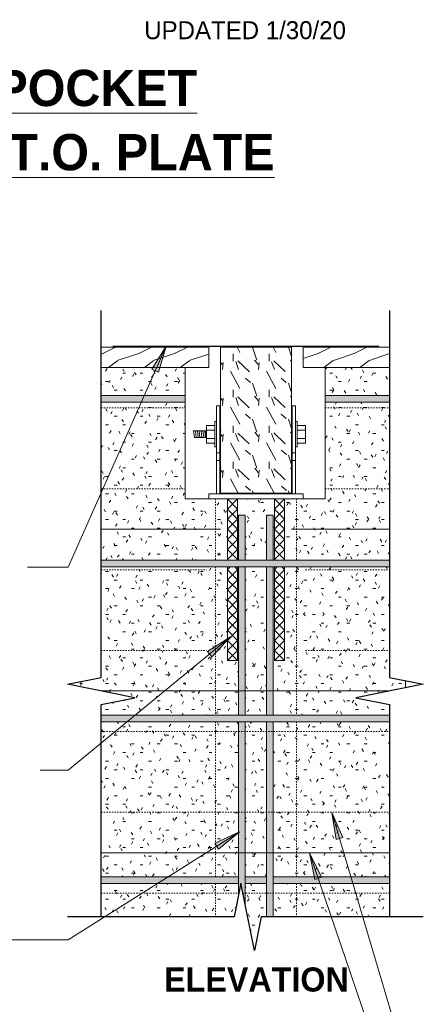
# Model space of a CAD drawing. Header units: inches. Extents: x 0 to 1357, y -35 to 287.
# Tile 4 of 13: x 103 to 133, y 24 to 97. Entities that reach past the tile are written whole.
import ezdxf

# ---------------------------------------------------------------- set-up
doc = ezdxf.new("R2010")
doc.units = ezdxf.units.IN
doc.header["$MEASUREMENT"] = 0
doc.linetypes.add('Hidden 1_16_', pattern=[0.09375, 0.0625, -0.03125])
for name, color, linetype, lineweight in [('A-ANNO-TEXT', 2, 'Continuous', 9), ('A-DETL', 5, 'Hidden 1_16_', 9), ('A-DETL-GENF', 3, 'Continuous', 9), ('A-DETL-LLIN', 3, 'Continuous', 9)]:
    doc.layers.add(name, color=color, linetype=linetype, lineweight=lineweight)
pattern_1 = [(0, (0, 0), (2.56, 0.64), [0.211, -1.709, 0.211, -1.709, -10.24]), (0, (0, 0), (2.56, 0.64), [-3.84, 0.211, -3.629, 0.211, -1.709, -4.48]), (0, (0, 0), (2.56, 0.64), [-9.6, 0.211, -1.069, 0.211, -2.989]), (120, (0.96, 0.32), (-1.8342563, 1.897025), [0.211, -1.709, 0.211, -1.709, -10.24]), (120, (0.96, 0.32), (-1.8342563, 1.897025), [-3.84, 0.211, -3.629, 0.211, -1.709, -4.48]), (120, (0.96, 0.32), (-1.8342563, 1.897025), [-9.6, 0.211, -1.069, 0.211, -2.989]), (240, (1.28, 1.6), (-0.7257437, -2.537025), [0.211, -1.709, 0.211, -1.709, -10.24]), (240, (1.28, 1.6), (-0.7257437, -2.537025), [-3.84, 0.211, -3.629, 0.211, -1.709, -4.48]), (240, (1.28, 1.6), (-0.7257437, -2.537025), [-9.6, 0.211, -1.069, 0.211, -2.989])]
pattern_2 = [(216.87, (1.066, 2.666), (7.9965905, 5.3312143), [1.333, -11.995]), (206.565, (2.666, 1.866), (-2.665395, -2.665391), [2.98, -2.98]), (198.435, (2.666, 0.533), (-5.3315978, -2.665805), [1.686, -6.743])]

# ---------------------------------------------------------------- blocks, each defined once
blk = doc.blocks.new('Reinf Bar Eleva_ CORE ICCF0')
at = {"layer": 'A-DETL-GENF'}
for points in [[(13.687, -0.5), (13.687, 0), (3.5, 0), (3.5, -0.5)], [(15.781, -0.5), (15.781, 0), (14.187, 0), (14.187, -0.5)], [(16.281, 0), (16.281, -0.5), (24.915, -0.5), (24.915, 0)]]:
    blk.add_hatch(color=256, dxfattribs=at).paths.add_polyline_path(points, flags=0)
for p, q in [((13.687, 0), (3.5, 0)), ((3.5, -0.5), (13.687, -0.5)), ((15.781, 0), (14.187, 0)), ((14.187, -0.5), (15.781, -0.5)), ((24.915, 0), (16.281, 0)), ((16.281, -0.5), (24.915, -0.5))]:
    blk.add_line(p, q, dxfattribs=at)
blk = doc.blocks.new('Reinf Bar Eleva_ CORE ICCF2')
at = {"layer": 'A-DETL-GENF'}
for points in [[(20.704, -0.5), (20.704, 0), (6.25, 0), (6.25, -0.5)], [(21.204, 0), (21.204, -0.5), (32.204, -0.5), (32.204, 0)], [(36.037, -0.5), (36.037, 0), (32.704, 0), (32.704, -0.5)]]:
    blk.add_hatch(color=256, dxfattribs=at).paths.add_polyline_path(points, flags=0)
for p, q in [((20.704, 0), (6.25, 0)), ((6.25, -0.5), (20.704, -0.5)), ((32.204, 0), (21.204, 0)), ((21.204, -0.5), (32.204, -0.5)), ((36.037, 0), (32.704, 0)), ((32.704, -0.5), (36.037, -0.5)), ((36.037, -0.5), (36.037, 0))]:
    blk.add_line(p, q, dxfattribs=at)
blk = doc.blocks.new('Reinf Bar Eleva_ CORE ICCF3')
at = {"layer": 'A-DETL-GENF'}
for points in [[(20.704, -0.5), (20.704, 0), (7.799, 0), (8.75, -0.19), (7.201, -0.5)], [(21.204, 0), (21.204, -0.5), (32.204, -0.5), (32.204, 0)], [(36.037, -0.5), (36.037, 0), (32.704, 0), (32.704, -0.5)]]:
    blk.add_hatch(color=256, dxfattribs=at).paths.add_polyline_path(points, flags=0)
for p, q in [((7.201, -0.5), (20.704, -0.5)), ((20.704, 0), (7.799, 0)), ((32.204, 0), (21.204, 0)), ((21.204, -0.5), (32.204, -0.5)), ((36.037, 0), (32.704, 0)), ((32.704, -0.5), (36.037, -0.5)), ((36.037, -0.5), (36.037, 0))]:
    blk.add_line(p, q, dxfattribs=at)
blk = doc.blocks.new('Reinf Bar Eleva_ CORE ICCF4')
at = {"layer": 'A-DETL-GENF'}
for points in [[(13.863, -0.5), (13.863, 0), (7.632, 0), (7.632, -0.5)], [(24.251, 0), (24.251, -0.5), (29.047, -0.5), (29.047, 0)]]:
    blk.add_hatch(color=256, dxfattribs=at).paths.add_polyline_path(points, flags=0)
for p, q in [((13.863, 0), (7.632, 0)), ((7.632, -0.5), (13.863, -0.5)), ((29.047, 0), (24.251, 0)), ((24.251, -0.5), (29.047, -0.5))]:
    blk.add_line(p, q, dxfattribs=at)
blk = doc.blocks.new('Reinf Bar Eleva_ CORE ICCF6')
at = {"layer": 'A-DETL-GENF'}
blk.add_hatch(color=256, dxfattribs=at).paths.add_polyline_path([(3.25, 0), (3.25, -0.5), (24.665, -0.5), (24.665, 0)], flags=0)
for p, q in [((24.665, 0), (3.25, 0)), ((3.25, -0.5), (24.665, -0.5))]:
    blk.add_line(p, q, dxfattribs=at)
blk = doc.blocks.new('Break Line1 - B_ CORE ICCF1')
at = {"layer": 'A-DETL-GENF', "lineweight": 30}
for p, q in [((0.5, 2.5), (-0.5, -2.5)), ((1, 0), (0.5, 2.5)), ((-1, 0), (-28.218, 0)), ((-0.5, -2.5), (-1, 0)), ((16.75, 0), (1, 0))]:
    blk.add_line(p, q, dxfattribs=at)
blk = doc.blocks.new('Break Line1 - B_ CORE ICCF5')
at = {"layer": 'A-DETL-GENF', "lineweight": 30}
for p, q in [((-1, 0), (-0.5, 2.5)), ((-0.5, 2.5), (0.5, -2.5)), ((-28.218, 0), (-1, 0)), ((0.5, -2.5), (1, 0)), ((1, 0), (16.75, 0))]:
    blk.add_line(p, q, dxfattribs=at)
blk = doc.blocks.new('Break Line1 - B_ CORE ICCF6')
at = {"layer": 'A-DETL-GENF', "lineweight": 30}
for p, q in [((-1, 0), (-0.5, 2.5)), ((-0.5, 2.5), (0.5, -2.5)), ((-13.038, 0), (-1, 0)), ((0.5, -2.5), (1, 0)), ((1, 0), (13.378, 0))]:
    blk.add_line(p, q, dxfattribs=at)

msp = doc.modelspace()

# ---------------------------------------------------------------- hatches: boundary and pattern name
at = {"layer": 'A-ANNO-TEXT'}
for points in [[(112.882, 71.317), (113.364, 71.104), (113.932, 73.04)], [(117.006, 50.391), (117.34, 49.984), (118.719, 51.457)], [(126.56, 36.435), (127.065, 36.585), (126.243, 38.427)], [(117.542, 36.163), (117.823, 35.718), (119.373, 37.009)], [(124.979, 33.456), (125.478, 33.626), (124.582, 35.434)]]:
    msp.add_hatch(color=7, dxfattribs=at).paths.add_polyline_path(points, flags=0)
at = {"layer": 'A-DETL-GENF'}
h = msp.add_hatch(dxfattribs=at)
h.set_pattern_fill('FP1_4', style=0, pattern_type=2)
h.set_pattern_definition(pattern_2)
h.paths.add_polyline_path([(117.109, 71.451), (117.109, 72.951), (109.114, 72.951), (109.114, 71.451)], flags=0)
h = msp.add_hatch(dxfattribs=at)
h.set_pattern_fill('FP1_5', style=0, pattern_type=2)
h.set_pattern_definition([(108.435, (0.693, 0), (-2.665805, 5.331598), [1.012, -7.418]), (139.399, (0.373, 0.96), (-15.99359194, 13.3280166), [0.492, -24.084]), (136.848, (2.666, 1.279), (-39.98427296, 37.31751665), [1.169, -57.292]), (109.983, (1.813, 2.079), (-7.99708977, 21.32495288), [0.624, -30.576]), (90, (1.599, 0), (-2.666, 2.666), [0.533, -2.132]), (118.443, (1.599, 0.533), (18.65894843, -34.65294643), [1.455, -71.302]), (84.289, (0.906, 1.813), (-2.6655765, -23.99082525), [0.536, -26.253]), (129.806, (0.96, 2.346), (10.6628831, -13.3279192), [0.416, -20.403])])
h.paths.add_polyline_path([(123.245, 62.123), (123.245, 72.951), (117.966, 72.951), (117.966, 62.123)], flags=0)
h = msp.add_hatch(dxfattribs=at)
h.set_pattern_fill('FP1_4', style=0, pattern_type=2)
h.set_pattern_definition(pattern_2)
h.paths.add_polyline_path([(124.102, 72.951), (124.102, 71.451), (130.529, 71.451), (130.529, 72.951)], flags=0)
h = msp.add_hatch(dxfattribs=at)
h.set_pattern_fill('FP1_3', style=0, pattern_type=2)
h.set_pattern_definition(pattern_1)
h.paths.add_polyline_path([(109.114, 69.376), (115.345, 69.376), (115.345, 71.451), (109.114, 71.451)], flags=0)
h = msp.add_hatch(dxfattribs=at)
h.set_pattern_fill('FP1_3', style=0, pattern_type=2)
h.set_pattern_definition(pattern_1)
h.paths.add_polyline_path([(125.734, 69.376), (130.529, 69.376), (130.529, 71.451), (125.734, 71.451)], flags=0)
h = msp.add_hatch(dxfattribs=at)
h.set_pattern_fill('FP1_3', style=0, pattern_type=2)
h.set_pattern_definition(pattern_1)
h.paths.add_polyline_path([(115.345, 68.876), (109.114, 68.876), (109.114, 57.156), (118.484, 57.156), (118.484, 61.701), (117.109, 61.701), (115.345, 61.701)], flags=0)
h = msp.add_hatch(dxfattribs=at)
h.set_pattern_fill('FP1_3', style=0, pattern_type=2)
h.set_pattern_definition(pattern_1)
h.paths.add_polyline_path([(130.529, 68.876), (125.734, 68.876), (125.734, 61.701), (124.109, 61.701), (122.734, 61.701), (122.734, 57.156), (130.529, 57.156)], flags=0)
h = msp.add_hatch(dxfattribs=at)
h.set_pattern_fill('FP1_3', style=0, pattern_type=2)
h.set_pattern_definition(pattern_1)
h.paths.add_polyline_path([(121.395, 60.489), (121.895, 60.489), (121.895, 57.156), (121.984, 57.156), (121.984, 61.701), (119.234, 61.701), (119.234, 57.156), (119.301, 57.156), (119.301, 60.489), (119.801, 60.489), (119.801, 57.156), (121.395, 57.156)], flags=0)
h = msp.add_hatch(dxfattribs=at)
h.set_pattern_fill('FP1_3', style=0, pattern_type=2)
h.set_pattern_definition(pattern_1)
h.paths.add_polyline_path([(119.301, 45.656), (119.301, 56.656), (119.234, 56.656), (119.234, 49.701), (118.484, 49.701), (118.484, 56.656), (109.114, 56.656), (109.114, 48.451), (106.614, 47.951), (111.614, 46.951), (109.114, 46.451), (109.114, 45.656)], flags=0)
h = msp.add_hatch(dxfattribs=at)
h.set_pattern_fill('FP1_3', style=0, pattern_type=2)
h.set_pattern_definition(pattern_1)
h.paths.add_polyline_path([(121.395, 45.656), (121.395, 56.656), (119.801, 56.656), (119.801, 45.656)], flags=0)
h = msp.add_hatch(dxfattribs=at)
h.set_pattern_fill('FP1_3', style=0, pattern_type=2)
h.set_pattern_definition(pattern_1)
h.paths.add_polyline_path([(121.895, 56.656), (121.895, 45.656), (130.529, 45.656), (130.529, 46.451), (128.029, 46.951), (131.715, 47.689), (131.715, 48.214), (130.529, 48.451), (130.529, 56.656), (122.734, 56.656), (122.734, 49.701), (121.984, 49.701), (121.984, 56.656)], flags=0)
h = msp.add_hatch(dxfattribs=at)
h.set_pattern_fill('FP1_3', style=0, pattern_type=2)
h.set_pattern_definition(pattern_1)
h.paths.add_polyline_path([(109.114, 33.656), (119.301, 33.656), (119.301, 45.156), (109.114, 45.156)], flags=0)
h = msp.add_hatch(dxfattribs=at)
h.set_pattern_fill('FP1_3', style=0, pattern_type=2)
h.set_pattern_definition(pattern_1)
h.paths.add_polyline_path([(119.801, 33.656), (121.395, 33.656), (121.395, 45.156), (119.801, 45.156)], flags=0)
h = msp.add_hatch(dxfattribs=at)
h.set_pattern_fill('FP1_3', style=0, pattern_type=2)
h.set_pattern_definition(pattern_1)
h.paths.add_polyline_path([(121.895, 33.656), (130.529, 33.656), (130.529, 45.156), (121.895, 45.156)], flags=0)
h = msp.add_hatch(dxfattribs=at)
h.set_pattern_fill('FP1_3', style=0, pattern_type=2)
h.set_pattern_definition(pattern_1)
h.paths.add_polyline_path([(119.301, 33.156), (109.114, 33.156), (109.114, 30.701), (118.992, 30.701), (119.301, 32.251)], flags=0)
h = msp.add_hatch(dxfattribs=at)
h.set_pattern_fill('FP1_3', style=0, pattern_type=2)
h.set_pattern_definition(pattern_1)
h.paths.add_polyline_path([(121.395, 33.156), (119.801, 33.156), (119.801, 31.652), (120.492, 28.201), (120.992, 30.701), (121.395, 30.701)], flags=0)
h = msp.add_hatch(dxfattribs=at)
h.set_pattern_fill('FP1_3', style=0, pattern_type=2)
h.set_pattern_definition(pattern_1)
h.paths.add_polyline_path([(130.529, 33.156), (121.895, 33.156), (121.895, 30.701), (130.529, 30.701)], flags=0)

# ---------------------------------------------------------------- linework, layer by layer
at = {"layer": 'A-ANNO-TEXT', "color": 7}
for p, q in [((113.932, 73.04), (106.674, 56.627)), ((113.932, 73.04), (112.882, 71.317)), ((113.364, 71.104), (113.932, 73.04)), ((112.882, 71.317), (113.364, 71.104)), ((106.235, 56.627), (103.641, 56.627)), ((106.674, 56.627), (106.235, 56.627)), ((118.719, 51.457), (106.674, 41.571)), ((118.719, 51.457), (117.006, 50.391)), ((117.34, 49.984), (118.719, 51.457)), ((117.006, 50.391), (117.34, 49.984)), ((105.084, 41.571), (104.586, 41.571)), ((106.674, 41.571), (105.084, 41.571)), ((127.065, 36.585), (126.243, 38.427)), ((126.243, 38.427), (126.56, 36.435)), ((126.243, 38.427), (132.537, 17.239)), ((119.373, 37.009), (106.674, 28.979)), ((119.373, 37.009), (117.542, 36.163)), ((117.823, 35.718), (119.373, 37.009)), ((126.56, 36.435), (127.065, 36.585)), ((117.542, 36.163), (117.823, 35.718)), ((125.478, 33.626), (124.582, 35.434)), ((124.582, 35.434), (124.979, 33.456)), ((124.582, 35.434), (128.843, 22.952)), ((124.979, 33.456), (125.478, 33.626)), ((103.779, 28.979), (101.331, 28.979)), ((106.674, 28.979), (103.779, 28.979))]:
    msp.add_line(p, q, dxfattribs=at)
at = {"layer": 'A-DETL', "linetype": 'Continuous'}
for p, q in [((117.109, 72.951), (109.114, 72.951)), ((117.109, 72.951), (117.109, 71.451)), ((130.529, 72.951), (124.102, 72.951)), ((124.102, 71.451), (124.102, 72.951)), ((109.114, 71.451), (115.345, 71.451)), ((125.734, 71.451), (130.529, 71.451)), ((109.114, 59.451), (117.966, 59.451)), ((123.245, 59.451), (130.529, 59.451)), ((109.114, 47.451), (130.529, 47.451)), ((109.114, 35.451), (130.529, 35.451))]:
    msp.add_line(p, q, dxfattribs=at)
at = {"layer": 'A-DETL', "linetype": 'Continuous', "lineweight": 30}
msp.add_line((109.984, 73.045), (129.734, 73.045), dxfattribs=at)
at = {"layer": 'A-DETL'}
for p, q in [((109.114, 68.451), (115.345, 68.451)), ((125.734, 68.451), (130.529, 68.451)), ((109.114, 62.451), (115.345, 62.451)), ((125.734, 62.451), (130.529, 62.451)), ((117.614, 61.701), (117.614, 57.156)), ((117.614, 61.701), (117.614, 57.156)), ((123.614, 61.701), (123.614, 57.156)), ((123.614, 61.701), (123.614, 57.156)), ((109.114, 56.451), (116.923, 56.451)), ((117.614, 56.656), (117.614, 45.656)), ((117.614, 56.656), (117.614, 45.656)), ((123.614, 56.656), (123.614, 45.656)), ((123.614, 56.656), (123.614, 45.656)), ((124.289, 56.451), (130.529, 56.451)), ((109.114, 50.451), (116.923, 50.451)), ((124.289, 50.451), (130.529, 50.451)), ((107.614, 48.151), (107.614, 47.751)), ((117.614, 45.156), (117.614, 40.806)), ((117.614, 45.156), (117.614, 33.656)), ((123.614, 45.156), (123.614, 40.806)), ((123.614, 45.156), (123.614, 33.656)), ((109.114, 44.451), (130.529, 44.451)), ((109.114, 38.451), (130.529, 38.451)), ((117.614, 33.156), (117.614, 30.701)), ((123.614, 33.156), (123.614, 30.701)), ((109.114, 32.451), (119.342, 32.451)), ((119.642, 32.451), (130.529, 32.451))]:
    msp.add_line(p, q, dxfattribs=at)
at = {"layer": 'A-DETL-LLIN'}
for p, q in [((123.245, 72.951), (117.966, 72.951)), ((117.966, 72.951), (117.966, 62.123)), ((123.245, 62.123), (123.245, 72.951)), ((117.109, 71.451), (115.345, 71.451)), ((115.345, 71.451), (115.345, 61.701)), ((125.734, 71.451), (124.102, 71.451)), ((125.734, 61.701), (125.734, 71.451)), ((117.67, 62.076), (117.67, 68.617)), ((117.67, 68.617), (117.92, 68.617)), ((117.92, 68.617), (117.92, 62.076)), ((123.292, 62.076), (123.292, 68.617)), ((123.292, 68.617), (123.541, 68.617)), ((123.541, 68.617), (123.541, 62.076)), ((117.671, 67.435), (117.545, 67.435)), ((117.545, 67.435), (117.545, 65.56)), ((117.671, 65.56), (117.671, 67.435)), ((123.541, 67.435), (123.667, 67.435)), ((123.541, 65.56), (123.541, 67.435)), ((123.667, 67.435), (123.667, 65.56)), ((116.886, 66.755), (115.98, 66.755)), ((115.98, 66.755), (116.033, 66.255)), ((116.171, 66.255), (116.119, 66.755)), ((116.31, 66.255), (116.257, 66.755)), ((116.448, 66.255), (116.396, 66.755)), ((116.587, 66.255), (116.534, 66.755)), ((116.725, 66.255), (116.672, 66.755)), ((116.863, 66.255), (116.811, 66.755)), ((116.886, 66.255), (116.886, 66.755)), ((117.545, 67.155), (116.923, 67.155)), ((116.923, 67.155), (116.923, 65.843)), ((117.545, 66.804), (116.923, 66.804)), ((117.545, 65.843), (117.545, 67.155)), ((123.667, 67.155), (124.289, 67.155)), ((123.667, 65.843), (123.667, 67.155)), ((123.667, 66.804), (124.289, 66.804)), ((124.289, 67.155), (124.289, 65.843)), ((116.033, 66.255), (116.886, 66.255)), ((116.923, 66.182), (117.545, 66.182)), ((116.923, 65.843), (117.545, 65.843)), ((124.289, 66.182), (123.667, 66.182)), ((124.289, 65.843), (123.667, 65.843)), ((117.545, 65.56), (117.671, 65.56)), ((117.67, 65.108), (117.92, 65.108)), ((123.292, 65.107), (123.245, 65.107)), ((123.292, 65.108), (123.541, 65.108)), ((123.667, 65.56), (123.541, 65.56)), ((117.67, 64.549), (117.92, 64.549)), ((123.292, 64.548), (123.245, 64.548)), ((123.292, 64.548), (123.541, 64.548)), ((117.966, 62.123), (123.245, 62.123)), ((115.345, 61.701), (117.109, 61.701)), ((124.109, 62.076), (117.109, 62.076)), ((117.109, 62.076), (117.109, 61.701)), ((117.109, 61.701), (117.109, 62.076)), ((117.109, 62.076), (124.109, 62.076)), ((117.109, 61.701), (121.984, 61.701)), ((124.109, 61.701), (117.109, 61.701)), ((118.484, 61.701), (118.484, 57.156)), ((118.484, 61.701), (118.484, 57.156)), ((119.234, 61.701), (118.484, 61.701)), ((119.234, 61.701), (118.484, 60.951)), ((118.484, 61.701), (119.234, 60.951)), ((118.484, 61.701), (118.484, 57.156)), ((119.234, 61.701), (118.484, 61.701)), ((119.234, 57.156), (119.234, 61.701)), ((119.234, 57.156), (119.234, 61.701)), ((119.234, 57.156), (119.234, 61.701)), ((122.734, 61.701), (121.984, 61.701)), ((121.984, 61.701), (121.984, 57.156)), ((121.984, 61.701), (121.984, 57.156)), ((122.734, 61.701), (121.984, 61.701)), ((122.734, 61.701), (121.984, 60.951)), ((121.984, 61.701), (122.734, 60.951)), ((121.984, 61.701), (121.984, 57.156)), ((122.734, 61.701), (121.984, 61.701)), ((122.734, 61.701), (124.109, 61.701)), ((122.734, 57.156), (122.734, 61.701)), ((122.734, 57.156), (122.734, 61.701)), ((122.734, 57.156), (122.734, 61.701)), ((124.109, 61.701), (124.109, 62.076)), ((124.109, 62.076), (124.109, 61.701)), ((124.109, 61.701), (125.734, 61.701)), ((119.234, 60.951), (118.484, 60.201)), ((118.484, 60.951), (119.234, 60.201)), ((122.734, 60.951), (121.984, 60.201)), ((121.984, 60.951), (122.734, 60.201)), ((119.234, 60.201), (118.484, 59.451)), ((118.484, 60.201), (119.234, 59.451)), ((122.734, 60.201), (121.984, 59.451)), ((121.984, 60.201), (122.734, 59.451)), ((119.234, 59.451), (118.484, 58.701)), ((118.484, 59.451), (119.234, 58.701)), ((122.734, 59.451), (121.984, 58.701)), ((121.984, 59.451), (122.734, 58.701)), ((119.234, 58.701), (118.484, 57.951)), ((118.484, 58.701), (119.234, 57.951)), ((122.734, 58.701), (121.984, 57.951)), ((121.984, 58.701), (122.734, 57.951)), ((119.234, 57.951), (118.484, 57.201)), ((118.484, 57.951), (119.234, 57.201)), ((122.734, 57.951), (121.984, 57.201)), ((121.984, 57.951), (122.734, 57.201)), ((118.484, 57.201), (118.529, 57.156)), ((119.234, 57.201), (119.188, 57.156)), ((121.984, 57.201), (122.029, 57.156)), ((122.734, 57.201), (122.688, 57.156)), ((118.484, 56.656), (118.484, 49.701)), ((118.484, 56.656), (118.484, 49.701)), ((118.688, 56.656), (118.484, 56.451)), ((118.484, 56.656), (118.484, 49.701)), ((119.234, 56.451), (118.484, 55.701)), ((118.484, 56.451), (119.234, 55.701)), ((119.029, 56.656), (119.234, 56.451)), ((119.234, 49.701), (119.234, 56.656)), ((119.234, 49.701), (119.234, 56.656)), ((119.234, 49.701), (119.234, 56.656)), ((121.984, 56.656), (121.984, 49.701)), ((121.984, 56.656), (121.984, 49.701)), ((122.188, 56.656), (121.984, 56.451)), ((121.984, 56.656), (121.984, 49.701)), ((122.734, 56.451), (121.984, 55.701)), ((121.984, 56.451), (122.734, 55.701)), ((122.529, 56.656), (122.734, 56.451)), ((122.734, 49.701), (122.734, 56.656)), ((122.734, 49.701), (122.734, 56.656)), ((122.734, 49.701), (122.734, 56.656)), ((119.234, 55.701), (118.484, 54.951)), ((118.484, 55.701), (119.234, 54.951)), ((122.734, 55.701), (121.984, 54.951)), ((121.984, 55.701), (122.734, 54.951)), ((119.234, 54.951), (118.484, 54.201)), ((118.484, 54.951), (119.234, 54.201)), ((122.734, 54.951), (121.984, 54.201)), ((121.984, 54.951), (122.734, 54.201)), ((119.234, 54.201), (118.484, 53.451)), ((118.484, 54.201), (119.234, 53.451)), ((122.734, 54.201), (121.984, 53.451)), ((121.984, 54.201), (122.734, 53.451)), ((119.234, 53.451), (118.484, 52.701)), ((118.484, 53.451), (119.234, 52.701)), ((122.734, 53.451), (121.984, 52.701)), ((121.984, 53.451), (122.734, 52.701)), ((119.234, 52.701), (118.484, 51.951)), ((118.484, 52.701), (119.234, 51.951)), ((122.734, 52.701), (121.984, 51.951)), ((121.984, 52.701), (122.734, 51.951)), ((119.234, 51.951), (118.484, 51.201)), ((118.484, 51.951), (119.234, 51.201)), ((122.734, 51.951), (121.984, 51.201)), ((121.984, 51.951), (122.734, 51.201)), ((119.234, 51.201), (118.484, 50.451)), ((118.484, 51.201), (119.234, 50.451)), ((122.734, 51.201), (121.984, 50.451)), ((121.984, 51.201), (122.734, 50.451)), ((119.234, 50.451), (118.484, 49.701)), ((118.484, 50.451), (119.234, 49.701)), ((119.234, 50.451), (118.484, 49.701)), ((118.484, 50.451), (119.234, 49.701)), ((122.734, 50.451), (121.984, 49.701)), ((121.984, 50.451), (122.734, 49.701)), ((122.734, 50.451), (121.984, 49.701)), ((121.984, 50.451), (122.734, 49.701)), ((118.484, 49.701), (119.234, 49.701)), ((118.484, 49.701), (119.234, 49.701)), ((118.484, 49.701), (119.234, 49.701)), ((121.984, 49.701), (122.734, 49.701)), ((121.984, 49.701), (122.734, 49.701)), ((121.984, 49.701), (122.734, 49.701)), ((131.715, 47.689), (131.715, 48.214))]:
    msp.add_line(p, q, dxfattribs=at)

# ---------------------------------------------------------------- block references
at = {"layer": 'A-DETL-GENF'}
for name, p, rotation in [('Break Line1 - B_ CORE ICCF1', (109.114, 47.451), 270.0000000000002), ('Break Line1 - B_ CORE ICCF5', (130.529, 47.451), 269.9999999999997), ('Reinf Bar Eleva_ CORE ICCF3', (119.301, 24.451), 89.99999999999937), ('Reinf Bar Eleva_ CORE ICCF2', (121.395, 24.451), 89.99999999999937), ('Break Line1 - B_ CORE ICCF6', (119.992, 30.701), 180)]:
    msp.add_blockref(name, p, dxfattribs=dict(at, rotation=rotation))
for name, p in [('Reinf Bar Eleva_ CORE ICCF4', (101.482, 69.376)), ('Reinf Bar Eleva_ CORE ICCF6', (105.864, 57.156)), ('Reinf Bar Eleva_ CORE ICCF6', (105.864, 45.656)), ('Reinf Bar Eleva_ CORE ICCF0', (105.614, 33.656))]:
    msp.add_blockref(name, p, dxfattribs=at)

# ---------------------------------------------------------------- texts
at = {"layer": 'A-ANNO-TEXT', "color": 7}
for s, insert, char_height, width, attachment_point, line_spacing_factor in [('\\fStylus BT|b0|i0|c0|p34|;UPDATED 1/30/20', (112.313, 97.147), 1.33411, 19.422, 1, 1.070803), ('\\fStylus BT|b1|i0|c0|p34|;\\LICCF WALL BEAM POCKET\\l\\P\\L W/ FIRECUT BEAM @ T.O. PLATE', (92.59, 93.537), 2.68692, 71.028, 2, 1.063354), ('\\fStylus BT|b1|i0|c0|p34|;ELEVATION', (113.789, 26.94), 1.79128, 15.504, 1, 1.063354)]:
    msp.add_mtext(s, dxfattribs=dict(at, insert=insert, char_height=char_height, width=width, attachment_point=attachment_point, line_spacing_factor=line_spacing_factor))

doc.saveas('drawing.dxf')
